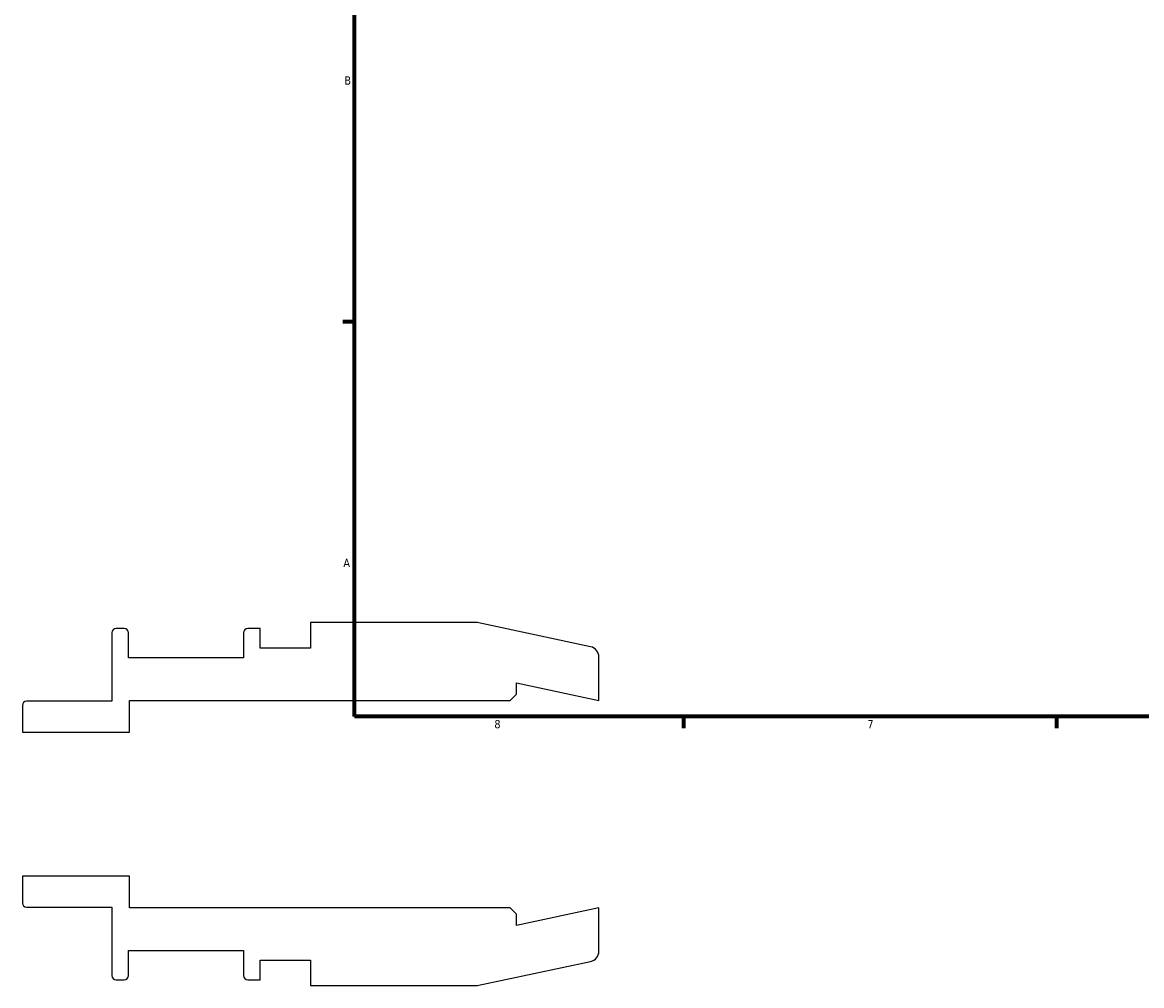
# Model space of a CAD drawing. Header units: inches. Extents: x -3.3 to 39, y -5.2 to 27.1.
# Tile 1 of 6: x -3.3 to 9.5, y -2.1 to 8.9. Entities that reach past the tile are written whole.
import ezdxf

# ---------------------------------------------------------------- set-up
doc = ezdxf.new("R2010")
doc.units = ezdxf.units.IN
doc.header["$MEASUREMENT"] = 0
doc.layers.add('Border (ANSI)', color=7, linetype='Continuous', lineweight=70)
doc.styles.add('Note Text (ANSI)', font='tahoma.ttf')

# ---------------------------------------------------------------- blocks, each defined once
blk = doc.blocks.new('Borders Default Border')
at = {"layer": 'Border (ANSI)'}
for p, q in [((0.5, 5.5), (0.366, 5.5)), ((4.25, 1), (4.25, 0.866)), ((8.5, 1), (8.5, 0.866))]:
    blk.add_line(p, q, dxfattribs=at)
at = {"layer": 'Border (ANSI)', "flags": 128}
blk.add_lwpolyline([(0.5, 1), (0.5, 21), (33.5, 21), (33.5, 1), (0.5, 1)], dxfattribs=at)
at = {"layer": 'Border (ANSI)', "color": 5, "true_color": 0x0000ff, "char_height": 0.0945, "attachment_point": 7, "style": 'Note Text (ANSI)'}
for s, insert in [('B', (0.384, 8.203)), ('A', (0.373, 2.703)), ('8', (2.094, 0.863)), ('7', (6.346, 0.866))]:
    blk.add_mtext(s, dxfattribs=dict(at, insert=insert))

msp = doc.modelspace()

# ---------------------------------------------------------------- linework, layer by layer
for p, q in [((1.8988, 2.0692), (0, 2.0692)), ((0, 2.0692), (0, 1.78)), ((3.1913, 1.7945), (1.8988, 2.0692)), ((-2.265, 1.9552), (-2.265, 1.1735)), ((-2.1246, 2.0025), (-2.2177, 2.0025)), ((-2.0773, 1.6687), (-2.0773, 1.9552)), ((-0.7633, 1.9552), (-0.7633, 1.6687)), ((-0.5756, 2.0025), (-0.716, 2.0025)), ((-0.5756, 1.78), (-0.5756, 2.0025)), ((-0.7633, 1.6687), (-2.0773, 1.6687)), ((0, 1.78), (-0.5756, 1.78)), ((3.285, 1.1831), (3.285, 1.6788)), ((2.3464, 1.2541), (2.3464, 1.3826)), ((2.3464, 1.3826), (3.285, 1.1831)), ((-2.265, 1.1735), (-3.2377, 1.1735)), ((-2.065, 0.8215), (-2.065, 1.1831)), ((-2.065, 1.1831), (2.2754, 1.1831)), ((2.2754, 1.1831), (2.3464, 1.2541)), ((-3.285, 1.1262), (-3.285, 0.8215)), ((-3.285, 0.8215), (-2.065, 0.8215)), ((-2.065, -0.8215), (-3.285, -0.8215)), ((-3.285, -0.8215), (-3.285, -1.1262)), ((-2.065, -1.1831), (-2.065, -0.8215)), ((-3.2377, -1.1735), (-2.265, -1.1735)), ((-2.265, -1.1735), (-2.265, -1.9552)), ((2.2754, -1.1831), (-2.065, -1.1831)), ((2.3464, -1.2541), (2.2754, -1.1831)), ((3.285, -1.1831), (2.3464, -1.3826)), ((2.3464, -1.3826), (2.3464, -1.2541)), ((3.285, -1.6788), (3.285, -1.1831)), ((-2.0773, -1.9552), (-2.0773, -1.6687)), ((-2.0773, -1.6687), (-0.7633, -1.6687)), ((-0.7633, -1.6687), (-0.7633, -1.9552)), ((-0.5756, -2.0025), (-0.5756, -1.78)), ((-0.5756, -1.78), (0, -1.78)), ((0, -1.78), (0, -2.0693)), ((1.8988, -2.0693), (3.1913, -1.7945)), ((-2.2177, -2.0025), (-2.1246, -2.0025)), ((-0.716, -2.0025), (-0.5756, -2.0025)), ((0, -2.0693), (1.8988, -2.0693))]:
    msp.add_line(p, q)
for centre, major_axis, end_param in [((-2.2177, 1.9552), (-0.0473, 0), 6.2831853), ((-2.1246, 1.9552), (0, 0.0473), 6.2831853), ((-0.716, 1.9552), (-0.0473, 0), 6.2831853), ((3.1667, 1.6788), (0, 0.1183), 6.0737458), ((-3.2377, 1.1262), (-0.0473, 0), 6.2831853), ((-3.2377, -1.1262), (0, -0.0473), 6.2831853), ((3.1667, -1.6788), (0.1157, 0.0246), 6.0737458), ((-2.2177, -1.9552), (0, -0.0473), 6.2831853), ((-2.1246, -1.9552), (0.0473, 0), 6.2831853), ((-0.716, -1.9552), (0, -0.0473), 6.2831853)]:
    msp.add_ellipse(centre, major_axis=major_axis, ratio=1, start_param=4.712389, end_param=end_param)

# ---------------------------------------------------------------- block references
msp.add_blockref('Borders Default Border', (0, 0))

doc.saveas('drawing.dxf')
